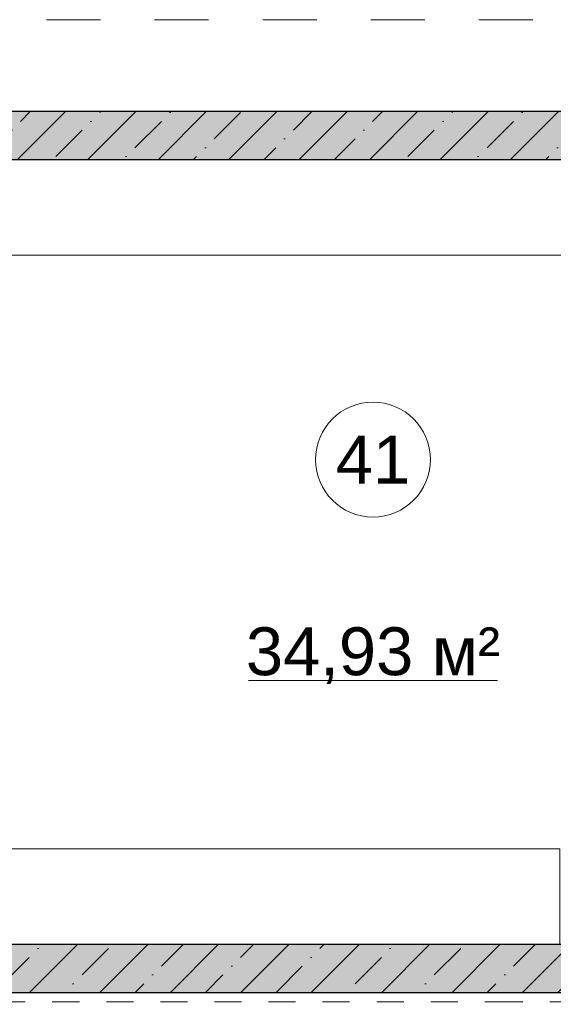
# Model space of a CAD drawing. Header units: millimetres. Extents: x -59761 to 112741, y -57975 to 46221.
# Tile 199 of 256: x 18056 to 20841, y 588 to 5730. Entities that reach past the tile are written whole.
import ezdxf

# ---------------------------------------------------------------- set-up
doc = ezdxf.new("R2010")
doc.units = ezdxf.units.MM
doc.linetypes.add('короткая штриховая', pattern=[282.222222, 141.111111, -141.111111])
doc.linetypes.add('Штриховая', pattern=[564.444447, 282.222223, -282.222223])
for name, color, linetype in [('Конструктив - Дно бассейна', 7, 'Continuous'), ('Конструктив - Лестницы в бассейны', 7, 'Continuous'), ('Конструктив - стены бассейнов жб нов', 7, 'Continuous'), ('Элемент модели - Границы зон', 7, 'Continuous'), ('Элемент Модели - Зона', 7, 'Continuous')]:
    doc.layers.add(name, color=color, linetype=linetype)
doc.styles.add('СГЕНЕРИР_СТИЛЬ_1', font='arial.ttf')
pattern_1 = [(45, (-45000, -54000), (-183.84776, 183.84776), []), (45, (-45091.92, -53908.08), (-183.84776, 183.84776), [195, -65, 0, -65])]

msp = doc.modelspace()

# ---------------------------------------------------------------- hatches: boundary and pattern name
at = {"layer": 'Конструктив - стены бассейнов жб нов', "linetype": 'Continuous', "lineweight": 5}
for points in [[(16875.03, 5000), (28125.03, 5000), (28125.03, 5250), (16875.03, 5250)], [(22375.03, 900), (16875.03, 900), (16875.03, 650), (22375.03, 650)]]:
    msp.add_hatch(color=9, dxfattribs=at).paths.add_polyline_path(points)
h = msp.add_hatch(dxfattribs=at)
h.set_pattern_fill('ЖЕЛЕЗОБЕТОН_000D', style=0, pattern_type=2)
h.set_pattern_definition(pattern_1)
h.paths.add_polyline_path([(16875.03, 5000), (28125.03, 5000), (28125.03, 5250), (16875.03, 5250)])
h = msp.add_hatch(dxfattribs=at)
h.set_pattern_fill('ЖЕЛЕЗОБЕТОН_000D', style=0, pattern_type=2)
h.set_pattern_definition(pattern_1)
h.paths.add_polyline_path([(22375.03, 900), (16875.03, 900), (16875.03, 650), (22375.03, 650)])

# ---------------------------------------------------------------- linework, layer by layer
at = {"layer": 'Конструктив - Дно бассейна', "color": 7, "linetype": 'Continuous', "lineweight": 15, "flags": 128}
msp.add_lwpolyline([(28375.03, 650), (28375.03, 5250), (16625.03, 5250), (16625.03, 650)], close=True, dxfattribs=at)
at = {"layer": 'Конструктив - Лестницы в бассейны', "color": 7, "linetype": 'Continuous', "lineweight": 5, "flags": 128}
msp.add_lwpolyline([(16875.03, 900), (20874.97, 900), (20874.97, 1400), (17375.03, 1400), (17375.03, 4500), (22375.03, 4500), (22375.03, 5000), (16875.03, 5000)], close=True, dxfattribs=at)
at = {"layer": 'Конструктив - стены бассейнов жб нов', "color": 7, "linetype": 'Continuous', "lineweight": 30, "flags": 128}
for points in [[(28375.03, 5250), (16625.03, 5250)], [(16875.03, 5000), (22375.03, 5000)], [(22375.03, 900), (16875.03, 900)], [(16875.03, 650), (22375.03, 650)]]:
    msp.add_lwpolyline(points, dxfattribs=at)
at = {"layer": 'Элемент модели - Границы зон', "color": 7, "linetype": 'короткая штриховая', "lineweight": 15}
msp.add_lwpolyline([(20625.03, 600), (16875.03, 600), (16875.03, 5000), (22375.03, 5000), (22375.03, 600)], close=True, dxfattribs=at)
at = {"layer": 'Элемент Модели - Зона', "color": 7, "linetype": 'Continuous', "lineweight": 15}
msp.add_line((19249.94, 2278.93), (20550.52, 2278.93), dxfattribs=at)
at = {"layer": 'Элемент Модели - Зона', "color": 253, "linetype": 'Штриховая', "lineweight": 15, "flags": 128}
msp.add_lwpolyline([(16035.53, 5730), (16035.53, 212), (17700, 212), (17700, 300), (18300, 300), (18300, 212), (22375.03, 212), (22375.03, 5730)], close=True, dxfattribs=at)
at = {"layer": 'Элемент Модели - Зона', "color": 7, "linetype": 'Continuous', "lineweight": 15, "flags": 128}
msp.add_lwpolyline([(20200.23, 3432.51, 1), (19600.23, 3432.51, 1)], format="xyb", close=True, dxfattribs=at)

# ---------------------------------------------------------------- texts
at = {"layer": 'Элемент Модели - Зона', "color": 7, "lineweight": 15, "char_height": 250, "attachment_point": 5, "style": 'СГЕНЕРИР_СТИЛЬ_1'}
for s, insert in [('\\A1;{\\pqc;\\fArial|b0|i0|c204|p38;41}', (19900.23, 3432.51)), ('\\A1;{\\pqc;\\fArial|b0|i0|c204|p38;34,93 м²}', (19900.23, 2408.25))]:
    msp.add_mtext(s, dxfattribs=dict(at, insert=insert))

doc.saveas('drawing.dxf')
